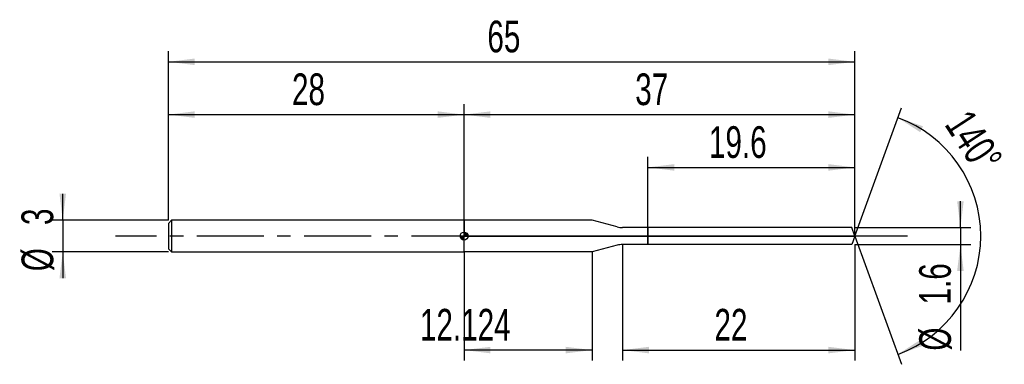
# Model space of a CAD drawing. Extents: x -14.1 to 79.2, y -12.1 to 20.5.
import ezdxf
from ezdxf.enums import TextEntityAlignment as Align

# ---------------------------------------------------------------- set-up
doc = ezdxf.new("R2010")
doc.units = 0
doc.linetypes.add('CENTER', pattern=[10.16, 6.35, -1.27, 1.27, -1.27])
doc.layers.get('0').update_dxf_attribs({"linetype": 'CONTINUOUS'})
for name, color, linetype in [('1', 4, 'CONTINUOUS'), ('2', 7, 'CONTINUOUS'), ('4', 2, 'CENTER'), ('CUT', 1, 'CONTINUOUS'), ('NOCUT', 7, 'CONTINUOUS'), ('SK1', 4, 'CONTINUOUS'), ('SK2', 7, 'CONTINUOUS'), ('SK4', 2, 'CENTER')]:
    doc.layers.add(name, color=color, linetype=linetype)
doc.dimstyles.new('SLDDIMSTYLE0', dxfattribs={"dimtxt": 3, "dimasz": 2.5, "dimexe": 0, "dimexo": 0.0625, "dimgap": 0.75, "dimtad": 1, "dimrnd": 1e-09, "dimzin": 12, "dimsah": 1, "dimcen": 0.09, "dimazin": 3, "dimtfac": 1, "dimtofl": 0, "dimtmove": 0, "dimatfit": 3})
doc.dimstyles.new('SLDDIMSTYLE1', dxfattribs={"dimtxt": 3, "dimasz": 2.5, "dimexe": 0, "dimexo": 0.0625, "dimgap": 0.75, "dimtad": 1, "dimrnd": 1e-09, "dimzin": 12, "dimsah": 1, "dimcen": 0.09, "dimazin": 3, "dimtfac": 1, "dimtmove": 0, "dimatfit": 3})
doc.dimstyles.new('SLDDIMSTYLE2', dxfattribs={"dimtxt": 3, "dimasz": 2.5, "dimexe": 0, "dimexo": 0.0625, "dimgap": 0.75, "dimtad": 1, "dimzin": 12, "dimsah": 1, "dimcen": 0.09, "dimazin": 3, "dimtfac": 1, "dimtofl": 0, "dimtmove": 0, "dimatfit": 3})

# ---------------------------------------------------------------- blocks, each defined once
blk = doc.blocks.new('_D')
at = {"layer": '2'}
for p, q in [((43, -0.8), (43, -11.8)), ((65, -0.8), (65, -11.8)), ((43, -10.8), (65, -10.8))]:
    blk.add_line(p, q, dxfattribs=at)
for points in [[(43, -10.8), (45.5, -11.11), (45.5, -10.49)], [(65, -10.8), (62.5, -10.49), (62.5, -11.11)]]:
    blk.add_solid(points, dxfattribs=at)
at = {"layer": '2', "width": 0.7}
blk.add_text('22', height=3, dxfattribs=at).set_placement((51.708, -10.8), align=Align.BOTTOM_LEFT)
blk = doc.blocks.new('_D_1')
at = {"layer": '2'}
for p, q in [((75, 0.8), (75, 3.3)), ((65, 0.8), (76, 0.8)), ((75, 0.8), (75, -0.8)), ((65, -0.8), (76, -0.8)), ((75, -0.8), (75, -10.852))]:
    blk.add_line(p, q, dxfattribs=at)
for points in [[(75, 0.8), (75.31, 3.3), (74.69, 3.3)], [(75, -0.8), (74.69, -3.3), (75.31, -3.3)]]:
    blk.add_solid(points, dxfattribs=at)
at = {"layer": '2', "width": 0.7}
for s, p in [('1.6', (74.992, -6.478)), ('%%c', (75, -10.852))]:
    blk.add_text(s, height=3, rotation=90, dxfattribs=at).set_placement(p, align=Align.BOTTOM_LEFT)
blk = doc.blocks.new('_D_2')
at = {"layer": '2'}
for p, q in [((28, -1.5), (28, -11.8)), ((40.124, -1.5), (40.124, -11.8)), ((40.124, -10.8), (28, -10.8))]:
    blk.add_line(p, q, dxfattribs=at)
for points in [[(28, -10.8), (30.5, -11.11), (30.5, -10.49)], [(40.124, -10.8), (37.624, -10.49), (37.624, -11.11)]]:
    blk.add_solid(points, dxfattribs=at)
at = {"layer": '2', "width": 0.7}
blk.add_text('12.124', height=3, rotation=-0.00001, dxfattribs=at).set_placement((23.822, -10.8), align=Align.BOTTOM_LEFT)
blk = doc.blocks.new('_D_3')
at = {"layer": '2'}
for p, q in [((45.4, 0.8), (45.4, 7.5)), ((65, 0.8), (65, 7.5)), ((45.4, 6.5), (65, 6.5))]:
    blk.add_line(p, q, dxfattribs=at)
for points in [[(45.4, 6.5), (47.9, 6.19), (47.9, 6.81)], [(65, 6.5), (62.5, 6.81), (62.5, 6.19)]]:
    blk.add_solid(points, dxfattribs=at)
at = {"layer": '2', "width": 0.7}
blk.add_text('19.6', height=3, dxfattribs=at).set_placement((51.19, 6.5), align=Align.BOTTOM_LEFT)
blk = doc.blocks.new('_D_4')
at = {"layer": '2'}
for q in [(69.419, 12.148), (69.419, -12.148)]:
    blk.add_line((65, 0), q, dxfattribs=at)
blk.add_arc((65, 0), 11.927, 289.98886, 70.01114, dxfattribs=at)
for points in [[(69.077, 11.208), (71.19, 9.837), (71.461, 10.395)], [(69.077, -11.208), (71.461, -10.395), (71.19, -9.837)]]:
    blk.add_solid(points, dxfattribs=at)
at = {"layer": '2', "width": 0.7}
blk.add_text('140°', height=3, rotation=-56.97613, dxfattribs=at).set_placement((72.677, 10.074), align=Align.BOTTOM_LEFT)
blk = doc.blocks.new('_D_5')
at = {"layer": 'SK2'}
for p, q in [((0, 1.5), (0, 17.5)), ((65, 1.5), (65, 17.5)), ((0, 16.5), (65, 16.5))]:
    blk.add_line(p, q, dxfattribs=at)
for points in [[(0, 16.5), (2.5, 16.19), (2.5, 16.81)], [(65, 16.5), (62.5, 16.81), (62.5, 16.19)]]:
    blk.add_solid(points, dxfattribs=at)
at = {"layer": 'SK2', "width": 0.7}
blk.add_text('65', height=3, dxfattribs=at).set_placement((30.208, 16.5), align=Align.BOTTOM_LEFT)
blk = doc.blocks.new('_D_6')
at = {"layer": 'SK2'}
for p, q in [((0, 1.5), (0, 12.5)), ((28, 1.5), (28, 12.5)), ((0, 11.5), (28, 11.5))]:
    blk.add_line(p, q, dxfattribs=at)
for points in [[(0, 11.5), (2.5, 11.19), (2.5, 11.81)], [(28, 11.5), (25.5, 11.81), (25.5, 11.19)]]:
    blk.add_solid(points, dxfattribs=at)
at = {"layer": 'SK2', "width": 0.7}
blk.add_text('28', height=3, rotation=360, dxfattribs=at).set_placement((11.708, 11.5), align=Align.BOTTOM_LEFT)
blk = doc.blocks.new('_D_7')
at = {"layer": 'SK2'}
for p, q in [((28, 0), (28, 12.5)), ((65, 0), (65, 12.5)), ((28, 11.5), (65, 11.5))]:
    blk.add_line(p, q, dxfattribs=at)
for points in [[(28, 11.5), (30.5, 11.19), (30.5, 11.81)], [(65, 11.5), (62.5, 11.81), (62.5, 11.19)]]:
    blk.add_solid(points, dxfattribs=at)
at = {"layer": 'SK2', "width": 0.7}
blk.add_text('37', height=3, rotation=360, dxfattribs=at).set_placement((44.208, 11.5), align=Align.BOTTOM_LEFT)
blk = doc.blocks.new('_D_8')
at = {"layer": 'SK2'}
for p, q in [((-10, 1.5), (-10, 4)), ((0, 1.5), (-11, 1.5)), ((-10, 1.5), (-10, -1.5)), ((0, -1.5), (-11, -1.5)), ((-10, -1.5), (-10, -4))]:
    blk.add_line(p, q, dxfattribs=at)
for points in [[(-10, 1.5), (-9.69, 4), (-10.31, 4)], [(-10, -1.5), (-10.31, -4), (-9.69, -4)]]:
    blk.add_solid(points, dxfattribs=at)
at = {"layer": 'SK2', "width": 0.7}
for s, p in [('3', (-10.008, 1.041)), ('%%c', (-10, -3.333))]:
    blk.add_text(s, height=3, rotation=90, dxfattribs=at).set_placement(p, align=Align.BOTTOM_LEFT)
blk = doc.blocks.new('*U11')
at = {"color": 0, "linetype": 'CONTINUOUS'}
for points in [[(0, 0), (0, 0.375), (0.073, 0)], [(0.073, 0), (0, 0.375), (0.073, 0.368)], [(0.073, 0), (0.073, 0.368), (0.144, 0)], [(0.144, 0), (0.073, 0.368), (0.144, 0.346)], [(0.144, 0), (0.144, 0.346), (0.208, 0)], [(0.208, 0), (0.144, 0.346), (0.208, 0.312)], [(0.208, 0), (0.208, 0.312), (0.265, 0)], [(0.265, 0), (0.208, 0.312), (0.265, 0.265)], [(0.265, 0), (0.265, 0.265), (0.312, 0)], [(0.312, 0), (0.265, 0.265), (0.312, 0.208)], [(0.312, 0), (0.312, 0.208), (0.346, 0)], [(0.346, 0), (0.312, 0.208), (0.346, 0.144)], [(0.346, 0), (0.346, 0.144), (0.368, 0)], [(0.368, 0), (0.346, 0.144), (0.368, 0.073)], [(0.368, 0), (0.368, 0.073), (0.375, 0)]]:
    blk.add_solid(points, dxfattribs=at)
blk = doc.blocks.new('*U12')
at = {"color": 0, "linetype": 'CONTINUOUS'}
for points in [[(-0.369, -0.065), (-0.375, 0), (-0.369, 0)], [(-0.369, -0.065), (-0.369, 0), (-0.352, -0.128)], [(-0.352, -0.128), (-0.369, 0), (-0.352, 0)], [(-0.352, -0.128), (-0.352, 0), (-0.325, -0.188)], [(-0.325, -0.188), (-0.352, 0), (-0.325, 0)], [(-0.325, -0.188), (-0.325, 0), (-0.287, -0.241)], [(-0.287, -0.241), (-0.325, 0), (-0.287, 0)], [(-0.287, -0.241), (-0.287, 0), (-0.241, -0.287)], [(-0.241, -0.287), (-0.287, 0), (-0.241, 0)], [(-0.241, -0.287), (-0.241, 0), (-0.188, -0.325)], [(-0.188, -0.325), (-0.241, 0), (-0.188, 0)], [(-0.188, -0.325), (-0.188, 0), (-0.128, -0.352)], [(-0.128, -0.352), (-0.188, 0), (-0.128, 0)], [(-0.128, -0.352), (-0.128, 0), (-0.065, -0.369)], [(-0.065, -0.369), (-0.128, 0), (-0.065, 0)], [(-0.065, -0.369), (-0.065, 0), (0, -0.375)], [(0, -0.375), (-0.065, 0), (0, 0)]]:
    blk.add_solid(points, dxfattribs=at)
blk = doc.blocks.new('SW_DOWELSYMBOL_0')
at = {"layer": 'SK1', "color": 0}
blk.add_circle((0, 0), 0.375, dxfattribs=at)
at = {"color": 0, "linetype": 'CONTINUOUS'}
for name in ['*U12', '*U11']:
    blk.add_blockref(name, (0, 0), dxfattribs=at)

msp = doc.modelspace()

# ---------------------------------------------------------------- linework, layer by layer
at = {"layer": '1'}
for p, q in [((40.124, 1.5), (28, 1.5)), ((28, 1.5), (28, 0)), ((42.482, 0.868), (40.124, 1.5)), ((28, -1.5), (28, 0)), ((45.4, 0.8), (43, 0.8)), ((64.709, 0.8), (45.4, 0.8)), ((45.4, 0.8), (45.4, 0)), ((45.4, 0), (45.4, 0.8)), ((45.4, -0.8), (45.4, 0)), ((45.4, 0), (45.4, -0.8)), ((65, 0), (64.709, 0.8)), ((65, 0), (64.709, -0.8)), ((42.482, -0.868), (40.124, -1.5)), ((45.4, -0.8), (43, -0.8)), ((64.709, -0.8), (45.4, -0.8)), ((40.124, -1.5), (28, -1.5))]:
    msp.add_line(p, q, dxfattribs=at)
for centre, start, end in [((43, 2.8), 254.99993, 270), ((43, -2.8), 90, 105.00007)]:
    msp.add_arc(centre, 2, start, end, dxfattribs=at)
at = {"layer": '4'}
msp.add_line((65, 0), (28, 0), dxfattribs=at)
at = {"layer": 'CUT'}
for p, q in [((64.709, 0.8), (45.4, 0.8)), ((45.4, 0.8), (45.4, 0)), ((45.4, 0), (65, 0)), ((65, 0), (64.709, 0.8))]:
    msp.add_line(p, q, dxfattribs=at)
at = {"layer": 'NOCUT'}
for p, q in [((40.124, 1.5), (28, 1.5)), ((28, 1.5), (28, 0)), ((42.482, 0.868), (40.124, 1.5)), ((28, 0), (45.4, 0)), ((45.4, 0.8), (43, 0.8)), ((45.4, 0), (45.4, 0.8))]:
    msp.add_line(p, q, dxfattribs=at)
msp.add_arc((43, 2.8), 2, 254.99993, 270, dxfattribs=at)
at = {"layer": 'SK1'}
for p, q in [((0.3, 1.5), (0, 1.2)), ((0, 1.2), (0, 0)), ((28, 1.5), (0.3, 1.5)), ((0.3, 1.5), (0.3, -1.5)), ((0, 0), (0, -1.2)), ((0, -1.2), (0.3, -1.5)), ((0.3, -1.5), (28, -1.5))]:
    msp.add_line(p, q, dxfattribs=at)
msp.add_circle((28, 0), 0.375, dxfattribs=at)
at = {"layer": 'SK4'}
msp.add_line((70, 0), (-5, 0), dxfattribs=at)

# ---------------------------------------------------------------- block references
at = {"layer": 'SK1'}
msp.add_blockref('SW_DOWELSYMBOL_0', (28, 0), dxfattribs=at)

# ---------------------------------------------------------------- texts
at = {"layer": 'SK2', "width": 0.7}
msp.add_text('AP1', height=0.05, dxfattribs=at).set_placement((28, -0.018), align=Align.BOTTOM_LEFT)

# ---------------------------------------------------------------- dimensions: what is measured, and where the dimension line sits
at = {"layer": '2'}
dim = msp.add_angular_dim_2l(base=(76.927, 0), line1=((65, 0), (64.709, 0.8)), line2=((64.709, -0.8), (65, 0)), dimstyle='SLDDIMSTYLE2', dxfattribs=at)
dim.commit()
dim.dimension.update_dxf_attribs({"geometry": '_D_4', "text_midpoint": (75, 6.5), "dimtype": 162})
for base, p1, p2, picture, middle in [((65, 6.5), (45.4, 0.8), (65, 0.8), '_D_3', (55.2, 6.5)), ((65, -10.8), (43, -0.8), (65, -0.8), '_D', (54, -10.8))]:
    dim = msp.add_linear_dim(base=base, p1=p1, p2=p2, dimstyle='SLDDIMSTYLE0', dxfattribs=at)
    dim.commit()
    dim.dimension.update_dxf_attribs({"geometry": picture, "text_midpoint": middle, "dimtype": 160})
dim = msp.add_linear_dim(base=(75, -0.8), p1=(65, 0.8), p2=(65, -0.8), angle=90, text='%%c<>', dimstyle='SLDDIMSTYLE1', dxfattribs=at)
dim.commit()
dim.dimension.update_dxf_attribs({"geometry": '_D_1', "text_midpoint": (75, -5.8), "dimtype": 160})
dim = msp.add_linear_dim(base=(28, -10.8), p1=(40.124, -1.5), p2=(28, -1.5), angle=359.99999, dimstyle='SLDDIMSTYLE0', dxfattribs=at)
dim.commit()
dim.dimension.update_dxf_attribs({"geometry": '_D_2', "text_midpoint": (30.124, -10.8), "dimtype": 160})
at = {"layer": 'SK2'}
dim = msp.add_linear_dim(base=(65, 16.5), p1=(0, 1.5), p2=(65, 1.5), dimstyle='SLDDIMSTYLE0', dxfattribs=at)
dim.commit()
dim.dimension.update_dxf_attribs({"geometry": '_D_5', "text_midpoint": (32.5, 16.5), "dimtype": 160})
for base, p1, p2, picture, middle in [((28, 11.5), (0, 1.5), (28, 1.5), '_D_6', (14, 11.5)), ((65, 11.5), (28, 0), (65, 0), '_D_7', (46.5, 11.5))]:
    dim = msp.add_linear_dim(base=base, p1=p1, p2=p2, angle=360, dimstyle='SLDDIMSTYLE0', dxfattribs=at)
    dim.commit()
    dim.dimension.update_dxf_attribs({"geometry": picture, "text_midpoint": middle, "dimtype": 160})
dim = msp.add_linear_dim(base=(-10, -1.5), p1=(0, 1.5), p2=(0, -1.5), angle=90, text='%%c<>', dimstyle='SLDDIMSTYLE1', dxfattribs=at)
dim.commit()
dim.dimension.update_dxf_attribs({"geometry": '_D_8', "text_midpoint": (-10, 0), "dimtype": 160})

doc.saveas('drawing.dxf')
